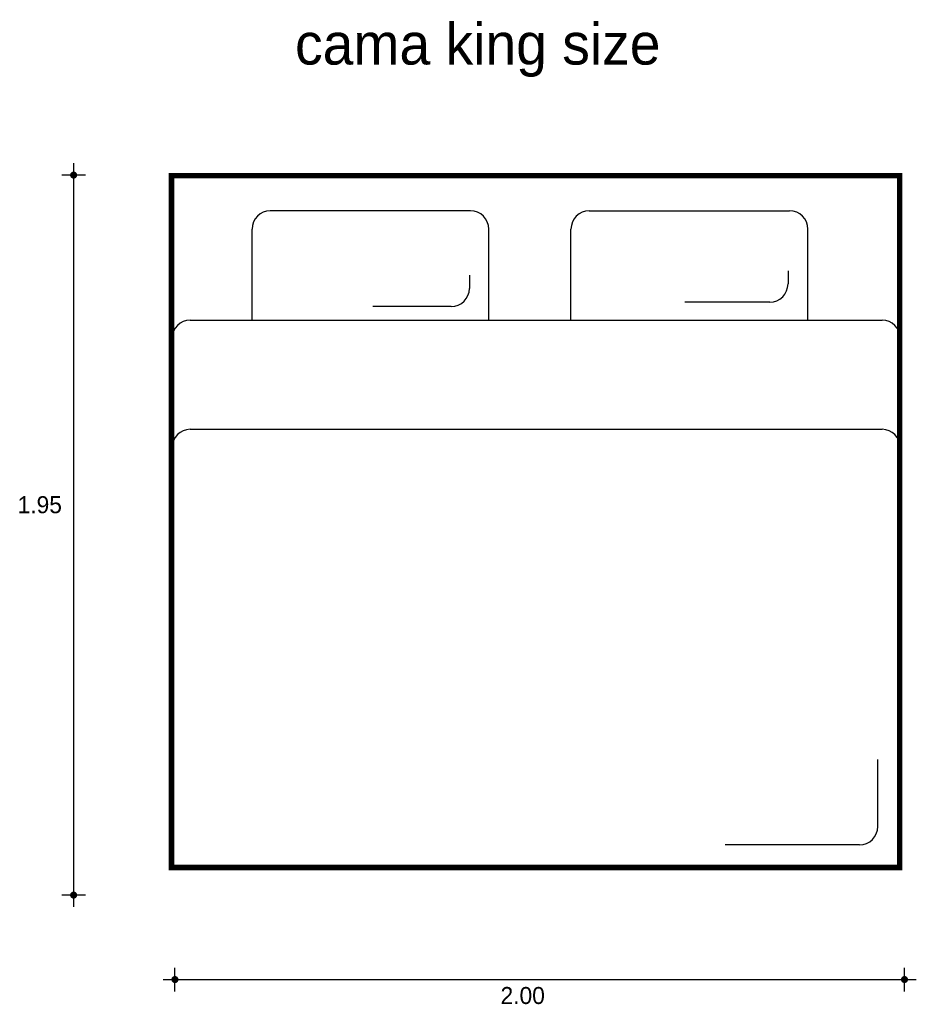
# Model space of a CAD drawing. Extents: x 5.22 to 7.69, y 4.6 to 7.31.
import ezdxf

# ---------------------------------------------------------------- set-up
doc = ezdxf.new("R2010")
doc.units = 0
doc.header["$MEASUREMENT"] = 0
for name, color, linetype in [('BORDE', 2, 'CONTINUOUS'), ('COTAS', 6, 'CONTINUOUS'), ('DIBUJO', 5, 'CONTINUOUS'), ('TEXTO', 4, 'CONTINUOUS')]:
    doc.layers.add(name, color=color, linetype=linetype)

msp = doc.modelspace()

# ---------------------------------------------------------------- linework, layer by layer
at = {"layer": 'BORDE', "const_width": 0.015}
msp.add_lwpolyline([(5.6413, 4.9781), (7.6413, 4.9781), (7.6413, 6.8781), (5.6413, 6.8781)], close=True, dxfattribs=at)
at = {"layer": 'COTAS'}
for p, q in [((5.3724, 6.912), (5.3724, 4.8699)), ((5.4048, 6.8795), (5.3399, 6.8795)), ((5.4048, 4.9024), (5.3399, 4.9024)), ((5.6505, 4.6381), (5.6505, 4.703)), ((7.6543, 4.6381), (7.6543, 4.703)), ((5.6181, 4.6705), (7.6867, 4.6705))]:
    msp.add_line(p, q, dxfattribs=at)
at = {"layer": 'COTAS', "const_width": 0.00974}
for points in [[(5.3675, 6.8795, 1), (5.3772, 6.8795, 1)], [(5.3675, 4.9024, 1), (5.3772, 4.9024, 1)], [(5.6457, 4.6705, 1), (5.6554, 4.6705, 1)], [(7.6494, 4.6705, 1), (7.6591, 4.6705, 1)]]:
    msp.add_lwpolyline(points, format="xyb", close=True, dxfattribs=at)
at = {"layer": 'DIBUJO'}
for p, q in [((5.6426, 6.8814), (7.6426, 6.8814)), ((5.6426, 4.9814), (5.6426, 6.8814)), ((7.6426, 4.9814), (7.6426, 6.8814)), ((5.6426, 6.5314), (5.6426, 6.8314)), ((6.4625, 6.7814), (5.9125, 6.7814)), ((6.7883, 6.7814), (7.3387, 6.7814)), ((5.8625, 6.4814), (5.8625, 6.7314)), ((6.5125, 6.4814), (6.5125, 6.7314)), ((6.7383, 6.4814), (6.7383, 6.7314)), ((7.3887, 6.4814), (7.3887, 6.7314)), ((6.4594, 6.6046), (6.4594, 6.5684)), ((7.3344, 6.6169), (7.3344, 6.5807)), ((6.4094, 6.5184), (6.1944, 6.5184)), ((7.2844, 6.5307), (7.0509, 6.5307)), ((5.6926, 6.4814), (7.5926, 6.4814)), ((5.6926, 6.1814), (7.5926, 6.1814)), ((7.5808, 5.0905), (7.5808, 5.2745)), ((7.5308, 5.0405), (7.1618, 5.0405)), ((5.6426, 4.9814), (7.6426, 4.9814))]:
    msp.add_line(p, q, dxfattribs=at)
for centre, start, end in [((5.9125, 6.7314), 90, 180), ((6.4625, 6.7314), 0, 90), ((6.7883, 6.7314), 90, 180), ((7.3387, 6.7314), 0, 90), ((7.2844, 6.5807), 270, 0), ((6.4094, 6.5684), 270, 0), ((5.6926, 6.4314), 90, 180), ((7.5926, 6.4314), 0, 90), ((5.6926, 6.1314), 90, 180), ((7.5926, 6.1314), 0, 90), ((7.5308, 5.0905), 270, 0)]:
    msp.add_arc(centre, 0.05, start, end, dxfattribs=at)

# ---------------------------------------------------------------- texts
at = {"layer": 'COTAS'}
for s, p in [('1.95', (5.2186, 5.9511)), ('2.00', (6.5449, 4.6033))]:
    msp.add_text(s, height=0.04675, dxfattribs=at).set_placement(p)
at = {"layer": 'TEXTO'}
msp.add_text('cama king size', height=0.113495, dxfattribs=at).set_placement((5.9805, 7.183))

doc.saveas('drawing.dxf')
